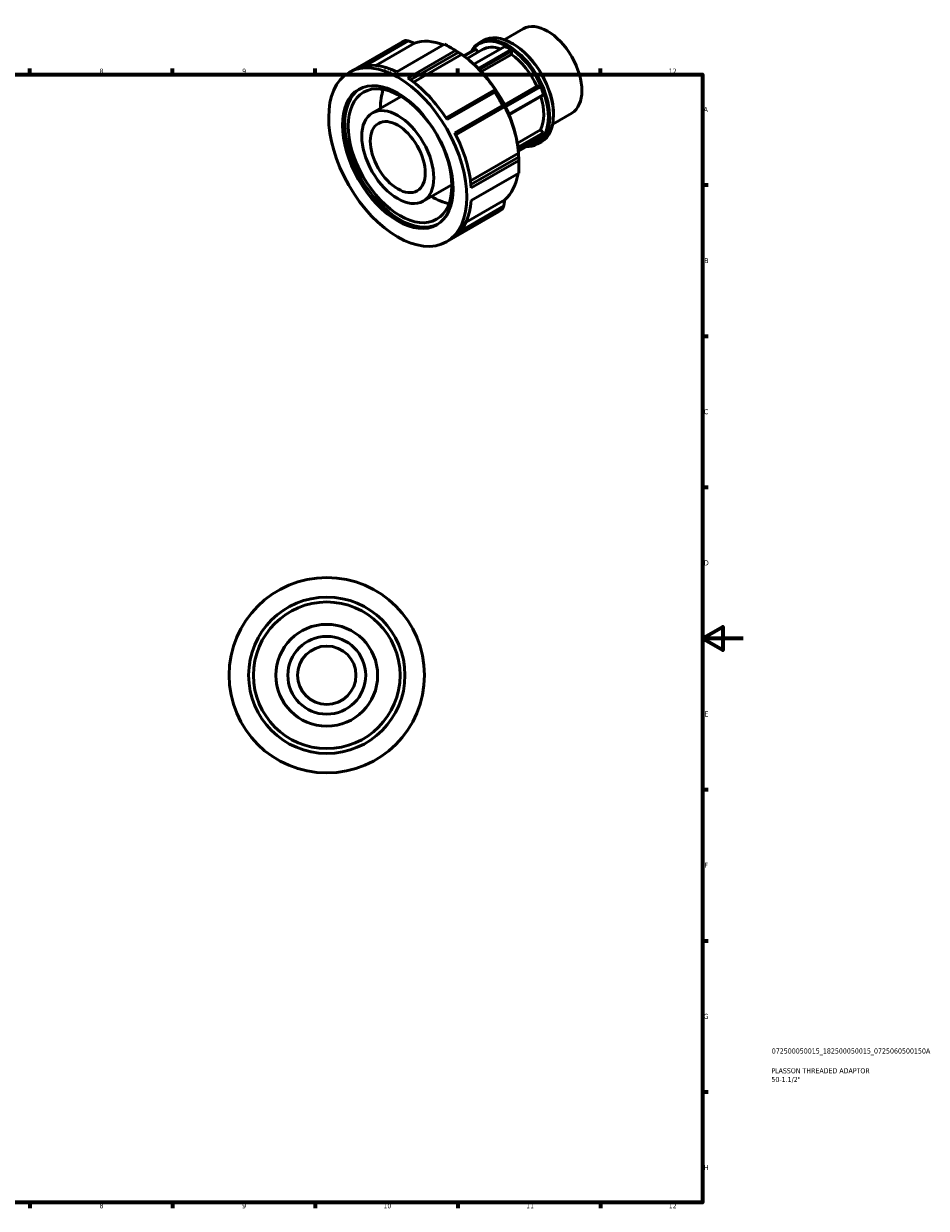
# Model space of a CAD drawing. Header units: millimetres. Extents: x -18 to 931, y -5 to 608.
# Tile 3 of 3: x 488 to 931, y 17 to 599. Entities that reach past the tile are written whole.
import ezdxf

# ---------------------------------------------------------------- set-up
doc = ezdxf.new("R2010")
doc.units = ezdxf.units.MM
for name, color, linetype, lineweight in [('Border (ISO)', 7, 'Continuous', 70), ('Title (ISO)', 7, 'Continuous', 50), ('Visible (ISO)', 7, 'Continuous', 50)]:
    doc.layers.add(name, color=color, linetype=linetype, lineweight=lineweight)
doc.styles.add('Note Text (ISO)', font='tahoma.ttf')

# ---------------------------------------------------------------- blocks, each defined once
blk = doc.blocks.new('Borders Default Border')
at = {"layer": 'Border (ISO)'}
for p, q in [((490.58, 574), (490.58, 576.9)), ((560.67, 574), (560.67, 576.9)), ((630.75, 574), (630.75, 576.9)), ((700.83, 574), (700.83, 576.9)), ((770.92, 574), (770.92, 576.9)), ((821, 519.75), (823.9, 519.75)), ((821, 445.5), (823.9, 445.5)), ((821, 371.25), (823.9, 371.25)), ((821, 222.75), (823.9, 222.75)), ((821, 148.5), (823.9, 148.5)), ((821, 74.25), (823.9, 74.25)), ((490.58, 20), (490.58, 17.1)), ((560.67, 20), (560.67, 17.1)), ((630.75, 20), (630.75, 17.1)), ((700.83, 20), (700.83, 17.1)), ((770.92, 20), (770.92, 17.1))]:
    blk.add_line(p, q, dxfattribs=at)
at = {"layer": 'Border (ISO)', "flags": 128}
for points in [[(20, 20), (20, 574), (821, 574), (821, 20), (20, 20)], [(841, 297), (821, 297), (831, 302.77), (831, 291.23), (821, 297)]]:
    blk.add_lwpolyline(points, dxfattribs=at)
at = {"layer": 'Border (ISO)', "color": 232, "true_color": 0xca0064, "char_height": 2.5, "attachment_point": 7, "style": 'Note Text (ISO)'}
for s, insert in [('8', (524.81, 574.34)), ('9', (594.88, 574.35)), ('10', (664.29, 574.35)), ('11', (734.37, 574.4)), ('12', (804.46, 574.4)), ('A', (821.59, 555.62)), ('B', (821.89, 481.37)), ('C', (821.73, 407.08)), ('D', (821.73, 332.88)), ('E', (821.94, 258.63)), ('F', (822, 184.38)), ('G', (821.61, 110.08)), ('H', (821.74, 35.88)), ('8', (524.81, 17.04)), ('9', (594.88, 17.05)), ('10', (664.29, 17.05)), ('11', (734.37, 17.1)), ('12', (804.46, 17.1))]:
    blk.add_mtext(s, dxfattribs=dict(at, insert=insert))
blk = doc.blocks.new('Title Blocks ISO')
at = {"layer": 'Title (ISO)', "color": 232, "true_color": 0xca0064, "style": 'Note Text (ISO)'}
for tag, p in [('PART_NUMBER_001', (34.08, 73.13)), ('DESCRIPTION_001', (33.84, 63.4)), ('DESCRIPTION_002', (33.88, 59.12))]:
    blk.add_attdef(tag, p, '', height=2.5, dxfattribs=at)

msp = doc.modelspace()

# ---------------------------------------------------------------- linework, layer by layer
at = {"layer": 'Visible (ISO)'}
for p, q in [((723.59, 591.114), (732.956, 596.508)), ((647.391, 575.043), (673, 589.79)), ((674.944, 590.741), (651.541, 577.265)), ((655.5, 578.345), (676.613, 590.503)), ((679.528, 589.386), (660.544, 578.454)), ((670.844, 575.393), (694.246, 588.87)), ((708.757, 579.061), (723.937, 587.802)), ((711.393, 589.607), (713.262, 590.683)), ((727.99, 589.036), (727.654, 589.231)), ((699.66, 585.752), (676.258, 572.276)), ((677.543, 571.389), (701.006, 584.9)), ((702.709, 583.901), (679.049, 570.276)), ((699.778, 585.797), (697.084, 587.36)), ((709.289, 586.46), (703.695, 583.239)), ((704.026, 582.996), (709.774, 586.306)), ((705.427, 581.923), (712.892, 586.221)), ((709.774, 586.306), (709.289, 586.46)), ((709.774, 586.306), (710.807, 585.021)), ((726.799, 586.154), (710.92, 577.01)), ((711.432, 576.495), (727.136, 585.537)), ((727.136, 583.875), (712.459, 575.423)), ((727.136, 585.537), (726.799, 586.154)), ((727.136, 585.537), (727.136, 583.875)), ((718.638, 566.302), (695.043, 552.714)), ((695.56, 551.916), (718.963, 565.393)), ((723.811, 559.073), (739.716, 568.232)), ((740.962, 568.346), (724.046, 558.605)), ((724.308, 558.071), (741.447, 567.941)), ((739.716, 568.232), (740.962, 568.346)), ((741.447, 567.941), (740.962, 568.346)), ((658.869, 555.112), (672.949, 563.22)), ((722.791, 558.762), (699.389, 545.286)), ((742.878, 564.251), (725.928, 554.491)), ((726.055, 554.186), (742.729, 563.788)), ((742.729, 563.788), (742.878, 564.251)), ((699.823, 544.434), (723.419, 558.023)), ((723.911, 558.301), (699.825, 544.43)), ((747.445, 549.689), (756.812, 555.083)), ((747.856, 554.538), (747.856, 554.149)), ((730.099, 540.321), (741.484, 546.878)), ((742.729, 545.33), (730.428, 538.246)), ((730.517, 537.577), (742.878, 544.695)), ((741.447, 542.654), (730.648, 536.435)), ((741.484, 546.878), (742.729, 545.33)), ((742.878, 544.695), (742.729, 545.33)), ((707.046, 521.769), (730.713, 535.397)), ((740.019, 539.896), (741.888, 540.973)), ((730.722, 533.43), (707.257, 519.918)), ((707.384, 518.364), (730.786, 531.84)), ((730.894, 531.763), (730.894, 528.649)), ((730.786, 525.581), (707.384, 512.105)), ((683.821, 511.782), (697.901, 519.891)), ((704.863, 501.543), (723.911, 512.512)), ((695.298, 491.851), (720.907, 506.598)), ((699.389, 494.391), (722.791, 507.868)), ((723.419, 509.434), (702.256, 497.247))]:
    msp.add_line(p, q, dxfattribs=at)
for radius in [48, 38.4, 36, 25, 19.121, 14.341]:
    msp.add_circle((636.464, 278.927), radius, dxfattribs=at)
for centre, major_axis, start_param, end_param in [((727.575, 565.828), (-14.313, 24.855), 3.1415927, 6.2831853), ((744.884, 575.795), (-11.928, 20.713), 3.1415927, 6.2831853), ((696.953, 548.194), (-23.954, 41.596), 6.2052823, 6.2831853), ((699.329, 549.562), (-22.277, 38.684), 5.6736123, 6.1778277), ((696.953, 548.194), (23.954, -41.596), 2.2782915, 2.4379649), ((725.706, 564.751), (14.313, -24.855), 5.9395234, 9.7684399), ((725.368, 564.557), (-14.075, 24.441), 2.8489513, 6.5758266), ((725.368, 564.557), (-12.476, 21.665), 5.6993094, 6.2831853), ((725.368, 564.557), (13.723, -23.831), 2.2844765, 2.4317798), ((727.913, 566.023), (-14.075, 24.441), 3.9289245, 5.4958534), ((699.657, 549.751), (-22.045, 38.282), 3.9289245, 5.4958534), ((699.329, 549.562), (22.277, -38.684), 1.6800213, 2.2508369), ((725.368, 564.557), (12.476, -21.665), 1.4110981, 2.2579608), ((673.551, 534.717), (-23.954, 41.596), 5.5795576, 6.2052823), ((700.76, 550.386), (21.079, -36.604), 1.0617376, 2.0798551), ((673.551, 534.717), (23.954, -41.596), 1.6525667, 2.2782915), ((672.448, 534.082), (19.163, -33.277), 3.1702674, 6.2545106), ((688.315, 543.22), (-17.965, 31.197), 0.4555022, 0.8031488), ((696.953, 548.194), (23.954, -41.596), 1.4928933, 1.6525667), ((725.368, 564.557), (13.723, -23.831), 1.237279, 1.3845823), ((725.368, 564.557), (12.476, -21.665), 0.3639005, 1.1883354), ((699.329, 549.562), (22.277, -38.684), 0.8946232, 1.4654387), ((673.551, 534.717), (23.954, -41.596), 0.8671686, 1.4928933), ((725.368, 564.557), (13.723, -23.831), 0.1900814, 0.3373847), ((696.953, 548.194), (23.954, -41.596), 0.7074952, 0.8671686), ((699.329, 549.562), (22.277, -38.684), 0.109225, 0.6142673), ((688.315, 543.22), (-17.965, 31.197), 2.3384438, 2.6860904), ((673.551, 534.717), (23.954, -41.596), 0.0817704, 0.7074952), ((696.953, 548.194), (23.954, -41.596), 0, 0.0817704)]:
    msp.add_ellipse(centre, major_axis=major_axis, ratio=0.5780931, start_param=start_param, end_param=end_param, dxfattribs=at)
for centre, major_axis in [((671.345, 533.447), (23.954, -41.596)), ((671.345, 533.447), (19.163, -33.277)), ((672.448, 534.082), (17.965, -31.197)), ((671.345, 533.447), (12.476, -21.665)), ((671.345, 533.447), (9.542, -16.57))]:
    msp.add_ellipse(centre, major_axis=major_axis, ratio=0.5780931, dxfattribs=at)
for points, weights in [([(676.613, 590.503), (675.791, 590.623), (674.944, 590.741)], [1.00073455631, 1.00047751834, 1]), ([(676.613, 590.503), (678.109, 589.93), (679.528, 589.386)], [1.00863405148, 1.00544377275, 1.00156422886]), ([(701.006, 584.9), (700.344, 585.324), (699.66, 585.752)], [1.00073455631, 1.00047751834, 1]), ([(701.006, 584.9), (701.88, 584.388), (702.709, 583.901)], [1.00863405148, 1.00544377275, 1.00156422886]), ([(719.131, 566.58), (718.891, 566.445), (718.638, 566.302)], [1.00156422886, 1.00544377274, 1.00863405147]), ([(718.963, 565.393), (718.803, 565.854), (718.638, 566.302)], [1, 1.00047751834, 1.00073455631]), ([(723.419, 558.023), (723.112, 558.391), (722.791, 558.762)], [1.00073455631, 1.00047751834, 1]), ([(723.419, 558.023), (723.671, 558.165), (723.911, 558.301)], [1.00863405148, 1.00544377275, 1.00156422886]), ([(730.713, 535.397), (730.718, 534.44), (730.722, 533.43)], [1.00156422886, 1.00544377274, 1.00863405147]), ([(730.786, 531.84), (730.758, 532.646), (730.722, 533.43)], [1, 1.00047751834, 1.00073455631]), ([(723.911, 512.512), (723.671, 511.014), (723.419, 509.434)], [1.00156422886, 1.00544377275, 1.00863405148]), ([(722.791, 507.868), (723.112, 508.661), (723.419, 509.434)], [1, 1.00047751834, 1.00073455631])]:
    msp.add_rational_spline(points, weights, degree=2, dxfattribs=at)

# ---------------------------------------------------------------- block references
msp.add_blockref('Borders Default Border', (0, 0))
msp.add_blockref('Title Blocks ISO', (821, 20)).add_auto_attribs({'PART_NUMBER_001': '072500050015_182500050015_0725060500150A', 'DESCRIPTION_001': 'PLASSON THREADED ADAPTOR', 'DESCRIPTION_002': '50-1.1/2"'})

doc.saveas('drawing.dxf')
